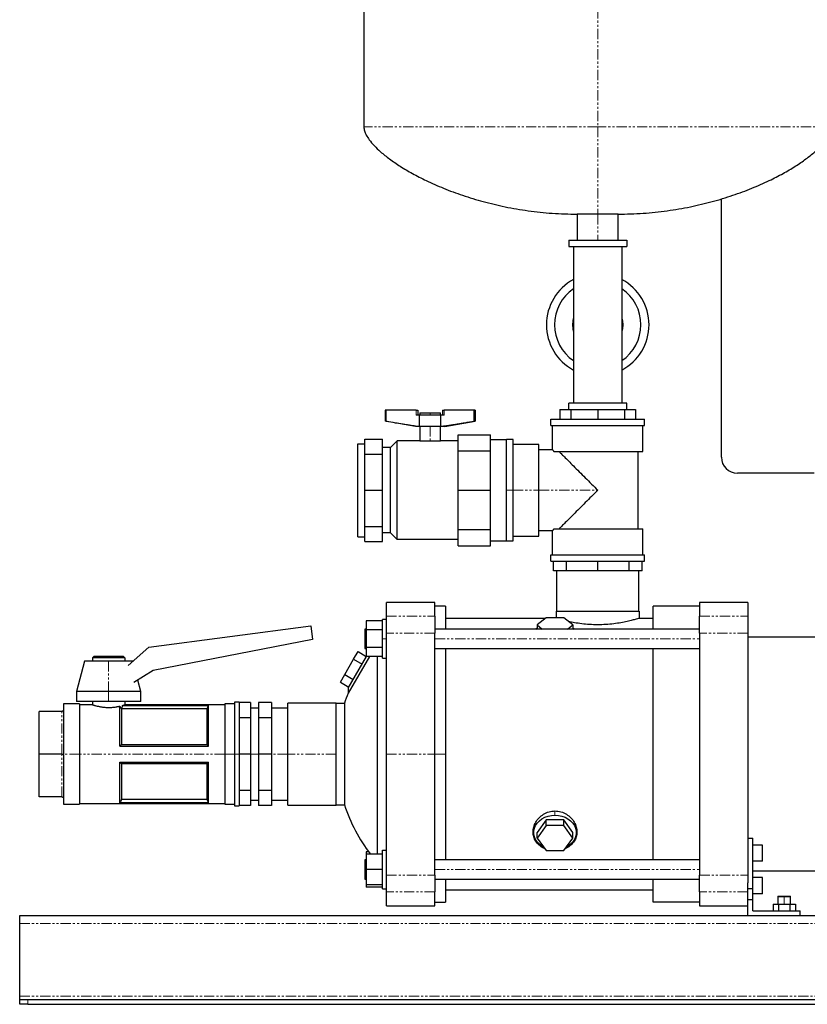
# Model space of a CAD drawing. Header units: millimetres. Extents: x 11 to 1383, y 7 to 923.
# Tile 1 of 4: x 11 to 499, y 7 to 617. Entities that reach past the tile are written whole.
import ezdxf

# ---------------------------------------------------------------- set-up
doc = ezdxf.new("R2010")
doc.units = ezdxf.units.MM
doc.linetypes.add('PHANTOM', pattern=[12.7, 6.35, -1.27, 1.27, -1.27, 1.27, -1.27])

msp = doc.modelspace()

# ---------------------------------------------------------------- linework, layer by layer
at = {"color": 7, "linetype": 'Continuous', "lineweight": 25}
for p, q in [((224.51, 852.35), (224.51, 550.36)), ((446.16, 345.71), (446.16, 505.76)), ((356.81, 496.21), (356.81, 480.21)), ((369.51, 496.21), (356.81, 496.21)), ((382.21, 496.21), (369.51, 496.21)), ((382.21, 480.21), (382.21, 496.21)), ((351.51, 480.21), (351.51, 476.21)), ((351.51, 480.21), (387.51, 480.21)), ((351.51, 476.21), (387.51, 476.21)), ((354.51, 476.21), (354.51, 427.71)), ((384.51, 476.21), (384.51, 427.71)), ((387.51, 480.21), (387.51, 476.21)), ((354.51, 427.71), (354.51, 379.21)), ((384.51, 427.71), (384.51, 379.21)), ((351.51, 375.21), (351.51, 379.21)), ((387.51, 379.21), (351.51, 379.21)), ((387.51, 375.21), (387.51, 379.21)), ((237.66, 374.78), (237.66, 367.96)), ((238.31, 374.78), (237.66, 374.78)), ((238.31, 367.96), (238.31, 374.78)), ((256.97, 374.78), (238.31, 374.78)), ((256.97, 374.78), (257.97, 374.78)), ((257.97, 374.78), (257.97, 371.78)), ((259.13, 373.18), (259.13, 371.78)), ((259.13, 373.18), (265.63, 373.18)), ((265.63, 373.18), (272.13, 373.18)), ((272.13, 371.78), (272.13, 373.18)), ((273.29, 374.78), (273.29, 371.78)), ((273.29, 374.78), (274.29, 374.78)), ((292.95, 374.78), (274.29, 374.78)), ((292.95, 367.96), (292.95, 374.78)), ((293.6, 374.78), (292.95, 374.78)), ((293.6, 374.78), (293.6, 367.96)), ((346.06, 375.21), (346.06, 369.21)), ((346.06, 375.21), (352.93, 375.21)), ((352.93, 375.21), (352.93, 369.21)), ((352.93, 375.21), (369.51, 375.21)), ((369.51, 375.21), (369.51, 369.21)), ((369.51, 375.21), (386.09, 375.21)), ((386.09, 375.21), (386.09, 369.21)), ((386.09, 375.21), (392.96, 375.21)), ((392.96, 375.21), (392.96, 369.21)), ((238.31, 367.96), (237.66, 367.96)), ((256.63, 364.78), (237.66, 367.96)), ((258.92, 371.78), (256.97, 371.78)), ((272.34, 371.78), (258.92, 371.78)), ((258.92, 364.78), (258.92, 371.78)), ((272.34, 364.78), (272.34, 371.78)), ((274.29, 371.78), (272.34, 371.78)), ((274.63, 364.78), (293.6, 367.96)), ((293.6, 367.96), (292.95, 367.96)), ((340.51, 365.21), (340.51, 369.21)), ((340.51, 369.21), (398.51, 369.21)), ((398.51, 365.21), (398.51, 369.21)), ((258.92, 364.78), (256.63, 364.78)), ((272.34, 364.78), (258.92, 364.78)), ((259.13, 364.78), (259.13, 355.76)), ((272.13, 355.76), (272.13, 364.78)), ((274.63, 364.78), (272.34, 364.78)), ((340.51, 365.21), (398.51, 365.21)), ((341.51, 350.21), (341.51, 365.21)), ((397.51, 349.21), (397.51, 365.21)), ((220.84, 296.41), (220.84, 354)), ((220.84, 354), (225.09, 354)), ((225.09, 356.9), (236.09, 356.9)), ((225.09, 347.61), (225.09, 356.9)), ((236.09, 347.61), (236.09, 356.9)), ((241, 351.6), (245.16, 355.76)), ((245.16, 294.65), (245.16, 355.76)), ((259.13, 355.76), (245.16, 355.76)), ((259.13, 355.76), (265.63, 355.76)), ((265.63, 355.76), (272.13, 355.76)), ((283.01, 355.76), (272.13, 355.76)), ((283.01, 359.59), (303.01, 359.59)), ((283.01, 349.52), (283.01, 359.59)), ((303.01, 349.52), (303.01, 359.59)), ((303.01, 356.59), (313.01, 356.59)), ((317.01, 356.59), (313.01, 356.59)), ((313.01, 325.21), (313.01, 356.59)), ((313.01, 293.83), (313.01, 356.59)), ((317.01, 325.21), (317.01, 356.59)), ((241, 351.6), (236.09, 351.6)), ((241, 298.81), (241, 351.6)), ((283.01, 325.21), (283.01, 349.52)), ((283.01, 349.52), (303.01, 349.52)), ((303.01, 325.21), (303.01, 349.52)), ((333.01, 353.59), (317.01, 353.59)), ((333.01, 325.21), (333.01, 353.59)), ((341.51, 350.21), (333.01, 350.21)), ((342.4, 349.21), (397.51, 349.21)), ((394.51, 301.21), (394.51, 349.21)), ((225.09, 347.61), (236.09, 347.61)), ((225.09, 325.21), (225.09, 347.61)), ((236.09, 325.21), (236.09, 347.61)), ((503.78, 335.71), (456.16, 335.71)), ((225.09, 325.21), (236.09, 325.21)), ((225.09, 302.8), (225.09, 325.21)), ((236.09, 302.8), (236.09, 325.21)), ((283.01, 325.21), (303.01, 325.21)), ((283.01, 300.9), (283.01, 325.21)), ((303.01, 300.9), (303.01, 325.21)), ((313.01, 293.83), (313.01, 325.21)), ((317.01, 293.83), (317.01, 325.21)), ((333.01, 296.83), (333.01, 325.21)), ((225.09, 302.8), (236.09, 302.8)), ((225.09, 293.52), (225.09, 302.8)), ((236.09, 293.52), (236.09, 302.8)), ((283.01, 300.9), (303.01, 300.9)), ((283.01, 290.83), (283.01, 300.9)), ((303.01, 290.83), (303.01, 300.9)), ((333.01, 300.21), (341.51, 300.21)), ((341.51, 285.21), (341.51, 300.21)), ((342.4, 301.21), (397.51, 301.21)), ((397.51, 285.21), (397.51, 301.21)), ((220.84, 296.41), (225.09, 296.41)), ((225.09, 293.52), (236.09, 293.52)), ((241, 298.81), (236.09, 298.81)), ((241, 298.81), (245.16, 294.65)), ((283.01, 294.65), (245.16, 294.65)), ((303.01, 293.83), (313.01, 293.83)), ((313.01, 293.83), (317.01, 293.83)), ((317.01, 296.83), (333.01, 296.83)), ((283.01, 290.83), (303.01, 290.83)), ((340.51, 281.21), (340.51, 285.21)), ((340.51, 285.21), (398.51, 285.21)), ((340.51, 281.21), (398.51, 281.21)), ((342.01, 275.21), (342.01, 281.21)), ((350.07, 275.21), (350.07, 281.21)), ((369.51, 275.21), (369.51, 281.21)), ((388.96, 275.21), (388.96, 281.21)), ((397.01, 275.21), (397.01, 281.21)), ((398.51, 281.21), (398.51, 285.21)), ((350.07, 275.21), (342.01, 275.21)), ((344.11, 250.21), (344.11, 275.21)), ((369.51, 275.21), (350.07, 275.21)), ((388.96, 275.21), (369.51, 275.21)), ((397.01, 275.21), (388.96, 275.21)), ((394.91, 250.21), (394.91, 275.21)), ((268.51, 255.71), (238.51, 255.71)), ((238.51, 247.09), (238.51, 255.71)), ((268.51, 247.09), (268.51, 255.71)), ((275.21, 253.46), (268.51, 253.46)), ((275.21, 253.46), (275.21, 239.21)), ((343.76, 250.21), (343.76, 246.21)), ((343.76, 250.21), (395.26, 250.21)), ((395.26, 250.21), (395.26, 245.86)), ((432.61, 253.46), (403.81, 253.46)), ((403.81, 239.21), (403.81, 253.46)), ((462.61, 255.71), (432.61, 255.71)), ((432.61, 255.71), (432.61, 247.09)), ((462.61, 255.71), (462.61, 247.09)), ((236.01, 244.18), (226.01, 244.18)), ((226.01, 244.18), (226.01, 238.69)), ((238.51, 245.21), (236.01, 245.21)), ((236.01, 233.21), (236.01, 245.21)), ((238.51, 236.63), (238.51, 247.09)), ((268.51, 247.09), (268.51, 236.63)), ((275.21, 245.86), (337.1, 245.86)), ((337.53, 246.21), (332.04, 241.75)), ((348.5, 246.21), (337.53, 246.21)), ((353.98, 241.75), (348.5, 246.21)), ((395.26, 245.86), (403.81, 245.86)), ((432.61, 236.63), (432.61, 247.09)), ((462.61, 247.09), (462.61, 236.63)), ((91.15, 227.9), (191.61, 241.23)), ((191.61, 241.23), (192.75, 232.64)), ((226.01, 239.21), (225.11, 239.21)), ((225.11, 239.21), (225.11, 233.21)), ((236.01, 238.69), (226.01, 238.69)), ((226.01, 238.69), (226.01, 227.72)), ((432.61, 239.21), (268.51, 239.21)), ((331.9, 239.73), (331.21, 239.21)), ((332.04, 241.75), (335.16, 239.21)), ((332.04, 241.75), (332.04, 239.21)), ((350.86, 239.21), (353.98, 241.75)), ((353.98, 241.75), (353.98, 239.21)), ((354.81, 239.21), (354.12, 239.73)), ((192.75, 232.64), (93.96, 213.44)), ((225.11, 233.21), (225.11, 227.21)), ((236.01, 221.21), (236.01, 233.21)), ((238.51, 161.71), (238.51, 236.63)), ((268.51, 161.71), (268.51, 236.63)), ((432.61, 236.63), (432.61, 86.78)), ((462.61, 236.63), (462.61, 86.78)), ((511.16, 234.21), (462.61, 234.21)), ((78.42, 216.66), (91.15, 227.9)), ((225.11, 227.21), (226.01, 227.21)), ((236.01, 227.72), (226.01, 227.72)), ((226.01, 227.72), (226.01, 222.24)), ((268.51, 227.21), (432.61, 227.21)), ((275.21, 227.21), (275.21, 161.71)), ((403.81, 96.21), (403.81, 227.21)), ((57.31, 222.31), (56.31, 221.31)), ((56.31, 221.31), (56.31, 219.31)), ((76.31, 221.31), (56.31, 221.31)), ((57.31, 222.31), (75.31, 222.31)), ((75.31, 222.31), (76.31, 221.31)), ((76.31, 221.31), (76.31, 219.31)), ((212.73, 210.96), (218.21, 220.46)), ((227.94, 222.24), (214.77, 199.44)), ((214.87, 202.67), (226.15, 222.21)), ((218.21, 220.46), (220.95, 225.21)), ((218.21, 220.46), (223.41, 217.46)), ((220.95, 225.21), (226.01, 222.24)), ((236.01, 222.24), (226.01, 222.24)), ((232.76, 222.24), (232.76, 99.71)), ((236.01, 221.21), (238.51, 221.21)), ((51.31, 219.31), (46.31, 200.56)), ((66.31, 219.31), (51.31, 219.31)), ((81.31, 219.31), (66.31, 219.31)), ((81.31, 219.31), (81.31, 219.31)), ((93.96, 213.44), (81.91, 206.07)), ((86.31, 200.56), (84.43, 207.61)), ((209.98, 206.21), (212.73, 210.96)), ((212.73, 210.96), (217.92, 207.96)), ((209.98, 206.21), (215.18, 203.21)), ((214.87, 202.67), (214.77, 199.44)), ((46.31, 200.56), (46.31, 194.31)), ((66.31, 200.56), (46.31, 200.56)), ((86.31, 200.56), (66.31, 200.56)), ((86.31, 194.31), (86.31, 200.56)), ((48.31, 192.81), (38.31, 192.81)), ((38.31, 192.81), (38.31, 189.16)), ((66.31, 194.31), (46.31, 194.31)), ((48.31, 192.81), (48.31, 161.71)), ((56.31, 192.31), (48.31, 192.31)), ((56.31, 194.31), (56.31, 192.31)), ((86.31, 194.31), (66.31, 194.31)), ((73.31, 166.71), (73.31, 191.46)), ((74.24, 189.65), (74.24, 167.73)), ((127.38, 189.67), (74.29, 189.67)), ((74.97, 191.9), (128.31, 191.9)), ((74.97, 191.9), (74.97, 191.87)), ((74.97, 191.87), (128.3, 191.87)), ((76.31, 194.31), (76.31, 192.31)), ((138.31, 192.31), (76.31, 192.31)), ((127.38, 167.73), (127.38, 189.67)), ((128.31, 166.71), (128.31, 191.9)), ((144.31, 192.81), (138.31, 192.81)), ((138.31, 192.81), (138.31, 161.71)), ((147.31, 193.81), (144.31, 193.81)), ((144.31, 193.81), (144.31, 161.71)), ((147.31, 193.81), (147.31, 161.71)), ((154.31, 193.64), (147.31, 193.64)), ((154.31, 193.64), (154.31, 184.29)), ((159.31, 190.13), (154.31, 190.13)), ((167.31, 193.64), (159.31, 193.64)), ((159.31, 193.64), (159.31, 184.29)), ((167.31, 193.64), (167.31, 184.29)), ((177.31, 190.13), (167.31, 190.13)), ((207.31, 193.36), (177.31, 193.36)), ((177.31, 161.71), (177.31, 193.36)), ((207.31, 161.71), (207.31, 193.36)), ((207.31, 193.21), (212.51, 193.21)), ((212.51, 193.21), (212.51, 130.21)), ((23.31, 161.71), (23.31, 188.16)), ((37.31, 188.16), (23.31, 188.16)), ((38.31, 188.09), (38.31, 162.77)), ((154.31, 184.29), (147.31, 184.29)), ((154.31, 184.29), (154.31, 161.71)), ((167.31, 184.29), (159.31, 184.29)), ((159.31, 184.29), (159.31, 161.71)), ((167.31, 184.29), (167.31, 161.71)), ((73.31, 166.71), (128.31, 166.71)), ((74.24, 167.73), (127.38, 167.73)), ((37.31, 161.71), (23.31, 161.71)), ((23.31, 135.26), (23.31, 161.71)), ((38.31, 160.64), (38.31, 135.32)), ((48.31, 161.71), (48.31, 130.61)), ((138.31, 161.71), (138.31, 130.61)), ((144.31, 161.71), (144.31, 129.61)), ((147.31, 161.71), (147.31, 129.61)), ((154.31, 161.71), (147.31, 161.71)), ((154.31, 161.71), (154.31, 139.13)), ((167.31, 161.71), (159.31, 161.71)), ((159.31, 161.71), (159.31, 139.13)), ((167.31, 161.71), (167.31, 139.13)), ((177.31, 130.06), (177.31, 161.71)), ((207.31, 130.06), (207.31, 161.71)), ((238.51, 86.78), (238.51, 161.71)), ((268.51, 86.78), (268.51, 161.71)), ((275.21, 161.71), (275.21, 96.21)), ((73.31, 156.71), (128.31, 156.71)), ((73.31, 131.52), (73.31, 156.71)), ((74.24, 155.68), (74.24, 133.75)), ((127.38, 155.68), (74.24, 155.68)), ((127.38, 133.75), (127.38, 155.68)), ((128.31, 131.52), (128.31, 156.71)), ((37.31, 135.26), (23.31, 135.26)), ((38.31, 134.26), (38.31, 130.61)), ((154.31, 139.13), (147.31, 139.13)), ((154.31, 139.13), (154.31, 129.78)), ((167.31, 139.13), (159.31, 139.13)), ((159.31, 139.13), (159.31, 129.78)), ((167.31, 139.13), (167.31, 129.78)), ((38.31, 130.61), (48.31, 130.61)), ((48.31, 131.11), (138.31, 131.11)), ((73.31, 131.52), (128.31, 131.52)), ((128.3, 131.55), (73.33, 131.55)), ((74.24, 133.75), (127.38, 133.75)), ((138.31, 130.61), (144.31, 130.61)), ((144.31, 129.61), (147.31, 129.61)), ((154.31, 129.78), (147.31, 129.78)), ((154.31, 133.28), (159.31, 133.28)), ((167.31, 129.78), (159.31, 129.78)), ((167.31, 133.28), (177.31, 133.28)), ((177.31, 130.06), (207.31, 130.06)), ((207.31, 130.21), (212.51, 130.21)), ((337.53, 120.94), (332.04, 113.15)), ((337.53, 117.5), (332.04, 109.71)), ((337.53, 117.5), (337.53, 120.94)), ((348.5, 120.94), (337.53, 120.94)), ((348.5, 117.5), (337.53, 117.5)), ((348.5, 117.5), (348.5, 120.94)), ((353.98, 113.15), (348.5, 120.94)), ((353.98, 109.71), (348.5, 117.5)), ((332.04, 109.71), (332.04, 113.15)), ((353.98, 109.71), (353.98, 113.15)), ((332.04, 109.71), (337.53, 101.93)), ((348.5, 101.93), (353.98, 109.71)), ((462.61, 109.71), (465.61, 109.71)), ((465.61, 78.45), (465.61, 109.71)), ((471.61, 105.32), (465.61, 105.32)), ((471.61, 95.32), (471.61, 105.32)), ((227.52, 101.18), (226.01, 101.18)), ((226.01, 101.18), (226.01, 99.71)), ((236.01, 99.71), (226.01, 99.71)), ((226.01, 99.71), (226.01, 90.21)), ((236.01, 78.21), (236.01, 102.21)), ((236.01, 102.21), (238.51, 102.21)), ((337.53, 101.93), (348.5, 101.93)), ((226.01, 96.21), (225.11, 96.21)), ((225.11, 96.21), (225.11, 90.21)), ((432.61, 96.21), (268.51, 96.21)), ((471.61, 95.32), (465.61, 95.32)), ((225.11, 90.21), (225.11, 84.21)), ((236.01, 90.21), (226.01, 90.21)), ((226.01, 90.21), (226.01, 80.71)), ((238.51, 76.33), (238.51, 86.78)), ((268.51, 86.78), (268.51, 76.33)), ((432.61, 76.33), (432.61, 86.78)), ((462.61, 86.78), (462.61, 81.92)), ((511.16, 89.21), (465.61, 89.21)), ((225.11, 84.21), (226.01, 84.21)), ((236.01, 80.71), (226.01, 80.71)), ((226.01, 80.71), (226.01, 79.24)), ((268.51, 84.21), (432.61, 84.21)), ((275.21, 84.21), (275.21, 69.96)), ((403.81, 69.96), (403.81, 84.21)), ((462.61, 78.45), (462.61, 81.92)), ((471.61, 85.25), (465.61, 85.25)), ((471.61, 75.25), (471.61, 85.25)), ((236.01, 79.24), (226.01, 79.24)), ((236.01, 78.21), (238.51, 78.21)), ((238.51, 67.71), (238.51, 76.33)), ((268.51, 67.71), (268.51, 76.33)), ((275.21, 77.56), (403.81, 77.56)), ((432.61, 76.33), (432.61, 67.71)), ((462.61, 71.71), (462.61, 78.45)), ((462.61, 78.45), (465.61, 78.45)), ((465.61, 71.71), (465.61, 78.45)), ((471.61, 75.25), (465.61, 75.25)), ((481.41, 73.71), (481.11, 73.41)), ((481.11, 73.41), (481.11, 68.71)), ((481.11, 73.41), (485.11, 73.41)), ((481.41, 73.71), (485.11, 73.71)), ((485.11, 73.71), (488.81, 73.71)), ((485.11, 73.41), (489.11, 73.41)), ((489.11, 73.41), (488.81, 73.71)), ((489.11, 68.71), (489.11, 73.41)), ((238.51, 67.71), (268.51, 67.71)), ((268.51, 69.96), (275.21, 69.96)), ((432.61, 69.96), (403.81, 69.96)), ((432.61, 67.71), (462.61, 67.71)), ((462.61, 61.71), (462.61, 71.71)), ((462.61, 71.71), (465.61, 71.71)), ((465.61, 64.71), (465.61, 71.71)), ((478.18, 68.71), (478.18, 64.71)), ((478.18, 68.71), (481.65, 68.71)), ((481.65, 68.71), (481.65, 64.71)), ((481.65, 68.71), (488.58, 68.71)), ((488.58, 68.71), (488.58, 64.71)), ((488.58, 68.71), (492.04, 68.71)), ((492.04, 68.71), (492.04, 64.71)), ((11.16, 61.71), (811.16, 61.71)), ((11.16, 56.71), (11.16, 61.71)), ((462.61, 61.71), (495.11, 61.71)), ((465.61, 64.71), (495.11, 64.71)), ((495.11, 61.71), (495.11, 64.71)), ((11.16, 11.71), (11.16, 56.71)), ((11.16, 9.71), (11.16, 11.71)), ((11.16, 6.71), (11.16, 9.71)), ((11.16, 9.71), (16.16, 9.71)), ((16.16, 6.71), (11.16, 6.71)), ((16.16, 9.71), (806.16, 9.71)), ((16.16, 6.71), (806.16, 6.71))]:
    msp.add_line(p, q, dxfattribs=at)
at = {"color": 8, "linetype": 'PHANTOM', "lineweight": 18}
for p, q in [((369.51, 852.35), (369.51, 550.36)), ((369.51, 550.36), (224.51, 550.36)), ((514.51, 550.36), (369.51, 550.36)), ((369.51, 496.21), (369.51, 480.21)), ((256.97, 371.78), (256.97, 374.78)), ((265.63, 373.18), (265.63, 371.78)), ((274.29, 374.78), (274.29, 371.78)), ((265.63, 364.78), (265.63, 355.76)), ((313.01, 325.21), (317.01, 325.21)), ((317.01, 325.21), (333.01, 325.21)), ((333.01, 325.21), (369.51, 325.21)), ((238.51, 247.09), (268.51, 247.09)), ((432.61, 247.09), (462.61, 247.09)), ((225.11, 233.21), (226.01, 233.21)), ((236.01, 233.21), (238.51, 233.21)), ((268.51, 236.63), (238.51, 236.63)), ((268.51, 233.21), (432.61, 233.21)), ((462.61, 236.63), (432.61, 236.63)), ((66.31, 219.31), (66.31, 200.56)), ((66.31, 200.56), (66.31, 194.31)), ((37.31, 161.71), (37.31, 188.16)), ((37.31, 135.26), (37.31, 161.71)), ((48.31, 161.71), (38.17, 161.71)), ((138.31, 161.71), (48.31, 161.71)), ((144.31, 161.71), (138.31, 161.71)), ((147.31, 161.71), (144.31, 161.71)), ((159.31, 161.71), (154.31, 161.71)), ((177.31, 161.71), (167.31, 161.71)), ((207.31, 161.71), (177.31, 161.71)), ((238.51, 161.71), (268.51, 161.71)), ((268.51, 161.71), (275.21, 161.71)), ((343.01, 123.9), (343.01, 126.47)), ((225.11, 90.21), (226.01, 90.21)), ((238.51, 86.78), (268.51, 86.78)), ((268.51, 90.21), (432.61, 90.21)), ((432.61, 86.78), (462.61, 86.78)), ((268.51, 76.33), (238.51, 76.33)), ((462.61, 76.33), (432.61, 76.33)), ((485.11, 73.71), (485.11, 73.41)), ((485.11, 68.71), (485.11, 73.41)), ((11.16, 56.71), (811.16, 56.71)), ((11.16, 11.71), (811.16, 11.71)), ((16.16, 9.71), (16.16, 6.71))]:
    msp.add_line(p, q, dxfattribs=at)
at = {"color": 7, "linetype": 'Continuous', "lineweight": 25, "flags": 128}
for points in [[(354.01, 427.71), (354.2, 430.13), (354.51, 431.61)], [(354.51, 423.8), (354.2, 425.28), (354.01, 427.71)], [(384.51, 431.61), (384.82, 430.13), (385.01, 427.71)], [(385.01, 427.71), (384.82, 425.28), (384.51, 423.8)], [(331.21, 239.21), (332.03, 239.82), (332.04, 239.83)], [(353.98, 239.83), (354, 239.82), (354.81, 239.21)], [(128.3, 191.87), (128.31, 191.88), (128.31, 191.9)], [(73.33, 131.55), (73.32, 131.53), (73.31, 131.52)], [(128.31, 131.52), (128.3, 131.54), (128.3, 131.55)], [(336.03, 104.05), (334.95, 104.67), (333.36, 105.88), (332.03, 107.28), (331, 108.84), (330.29, 110.52), (329.94, 112.27), (329.94, 114.04), (330.29, 115.79), (331, 117.47), (332.03, 119.03), (333.36, 120.43), (334.95, 121.64), (336.77, 122.61), (338.75, 123.32), (340.85, 123.76), (343.01, 123.9)], [(343.01, 123.9), (345.17, 123.76), (347.27, 123.32), (349.26, 122.61), (351.07, 121.64), (352.67, 120.43), (354, 119.03), (355.03, 117.47), (355.73, 115.79), (356.09, 114.04), (356.09, 112.27), (355.73, 110.52), (355.03, 108.84), (354, 107.28), (352.67, 105.88), (351.07, 104.67), (349.99, 104.05)]]:
    msp.add_lwpolyline(points, dxfattribs=at)
at = {"color": 7, "linetype": 'Continuous', "lineweight": 25}
for centre, radius, start, end in [((369.51, 427.71), 31.8, 118.14458, 180), ((369.51, 427.71), 31.8, 0, 61.85542), ((369.51, 427.71), 26.8, 124.03516, 180), ((369.51, 427.71), 26.8, 0, 55.96484), ((369.51, 427.71), 31.8, 180, 241.85542), ((369.51, 427.71), 26.8, 180, 235.96484), ((369.51, 427.71), 26.8, 304.03516, 0), ((369.51, 427.71), 31.8, 298.14458, 0), ((456.16, 345.71), 10, 180, 270), ((309, 161.71), 101.5, 158.17626, 161.91999), ((309, 161.71), 101.5, 198.08001, 217.65008)]:
    msp.add_arc(centre, radius, start, end, dxfattribs=at)
for points, knots in [([(224.51, 550.36), (224.6, 549.53), (224.79, 547.73), (226.04, 545.02), (228.04, 541.92), (231.02, 538.45), (235.22, 534.48), (240.6, 530.2), (247.21, 525.71), (254.81, 521.25), (263.77, 516.65), (274.15, 512.09), (285.94, 507.72), (298.67, 503.86), (312.23, 500.62), (326.53, 498.17), (341.47, 496.53), (351.65, 496.32), (356.81, 496.21)], [0, 0, 0, 0, 0.016622, 0.036153, 0.05912, 0.090838, 0.127593, 0.175262, 0.228868, 0.287991, 0.35219, 0.431201, 0.515618, 0.604837, 0.698312, 0.795569, 0.896225, 1, 1, 1, 1]), ([(382.21, 496.21), (387.38, 496.32), (397.55, 496.53), (412.49, 498.17), (426.79, 500.62), (440.35, 503.86), (453.08, 507.72), (464.88, 512.09), (475.25, 516.65), (484.22, 521.25), (491.81, 525.71), (498.42, 530.2), (503.6, 534.31), (507.49, 537.96), (510.29, 541.06), (512.48, 544.14), (514.12, 547.19), (514.39, 549.37), (514.51, 550.36)], [0, 0, 0, 0, 0.103778, 0.204436, 0.301697, 0.395174, 0.484396, 0.568815, 0.647829, 0.712029, 0.771154, 0.824762, 0.872432, 0.903943, 0.931838, 0.95609, 0.980149, 1, 1, 1, 1]), ([(238.31, 367.96), (240.21, 367.65), (243.65, 367.09), (248, 366.39), (251.25, 365.88), (253.61, 365.52), (255.63, 365.23), (257.35, 364.99), (258.42, 364.85), (258.92, 364.78)], [0, 0, 0, 0, 0.276996, 0.500027, 0.634507, 0.750017, 0.844143, 0.927469, 1, 1, 1, 1]), ([(272.34, 364.78), (272.71, 364.83), (273.48, 364.93), (274.71, 365.1), (276.07, 365.29), (277.8, 365.55), (280.01, 365.88), (283.26, 366.39), (287.62, 367.09), (291.05, 367.65), (292.95, 367.96)], [0, 0, 0, 0, 0.053379, 0.112838, 0.17838, 0.250006, 0.365464, 0.499996, 0.72298, 1, 1, 1, 1]), ([(341.51, 350.21), (341.51, 350.21), (341.51, 350.21), (341.52, 350.19), (341.54, 350.17), (341.57, 350.15), (341.6, 350.11), (341.64, 350.07), (341.68, 350.02), (341.73, 349.96), (341.79, 349.89), (341.86, 349.82), (341.93, 349.74), (342.01, 349.65), (342.1, 349.55), (342.19, 349.44), (342.29, 349.33), (342.36, 349.25), (342.4, 349.21)], [0, 0, 0, 0, 0.061634, 0.123296, 0.185003, 0.246776, 0.308633, 0.370594, 0.432677, 0.494902, 0.557287, 0.61985, 0.68261, 0.745586, 0.808795, 0.872255, 0.935984, 1, 1, 1, 1]), ([(345.51, 349.21), (345.86, 348.86), (346.31, 348.41), (347.42, 347.3), (348.08, 346.64), (349.6, 345.12), (350.46, 344.26), (352.36, 342.36), (353.4, 341.32), (355.62, 339.1), (356.8, 337.92), (359.25, 335.47), (360.52, 334.2), (363.09, 331.63), (364.4, 330.32), (366.98, 327.74), (368.26, 326.46), (369.51, 325.21)], [0, 0, 0, 0, 0.125, 0.125, 0.25, 0.25, 0.375, 0.375, 0.5, 0.5, 0.625, 0.625, 0.75, 0.75, 0.875, 0.875, 1, 1, 1, 1]), ([(369.51, 325.21), (368.26, 323.96), (366.98, 322.68), (364.4, 320.09), (363.09, 318.79), (360.52, 316.22), (359.25, 314.95), (356.8, 312.5), (355.62, 311.32), (353.4, 309.1), (352.36, 308.06), (350.46, 306.15), (349.6, 305.29), (348.08, 303.77), (347.42, 303.11), (346.31, 302.01), (345.86, 301.56), (345.51, 301.21)], [0, 0, 0, 0, 0.125, 0.125, 0.25, 0.25, 0.375, 0.375, 0.5, 0.5, 0.625, 0.625, 0.75, 0.75, 0.875, 0.875, 1, 1, 1, 1]), ([(342.4, 301.21), (342.36, 301.17), (342.29, 301.09), (342.19, 300.97), (342.1, 300.87), (342.01, 300.77), (341.93, 300.68), (341.86, 300.6), (341.79, 300.52), (341.73, 300.46), (341.68, 300.4), (341.64, 300.35), (341.6, 300.3), (341.57, 300.27), (341.54, 300.24), (341.52, 300.22), (341.51, 300.21), (341.51, 300.21), (341.51, 300.21)], [0, 0, 0, 0, 0.064016, 0.127745, 0.191205, 0.254414, 0.31739, 0.38015, 0.442713, 0.505098, 0.567323, 0.629406, 0.691367, 0.753224, 0.814997, 0.876704, 0.938366, 1, 1, 1, 1]), ([(395.26, 245.86), (395.16, 245.83), (394.97, 245.77), (393.43, 245.31), (391.04, 244.65), (387.83, 243.87), (383.93, 243.07), (379.47, 242.39), (374.6, 241.93), (369.52, 241.77), (364.43, 241.93), (359.57, 242.39), (355.1, 243.07), (352.62, 243.59), (351.4, 243.85)], [0, 0, 0, 0, 0.083501, 0.16689, 0.25063, 0.333955, 0.417586, 0.501056, 0.584384, 0.668034, 0.751271, 0.834993, 0.918508, 1, 1, 1, 1]), ([(38.31, 189.16), (38.31, 189.13), (38.31, 189.07), (38.3, 188.98), (38.28, 188.89), (38.25, 188.81), (38.21, 188.72), (38.18, 188.67), (38.17, 188.64)], [0, 0, 0, 0, 0.179035, 0.352627, 0.521123, 0.684903, 0.844379, 1, 1, 1, 1]), ([(56.31, 192.31), (56.31, 192.31), (56.31, 192.31), (56.33, 192.3), (56.36, 192.29), (56.39, 192.28), (56.44, 192.27), (56.5, 192.25), (56.57, 192.23), (56.65, 192.2), (56.84, 192.14), (57.23, 192.02), (57.89, 191.83), (58.78, 191.59), (59.73, 191.36), (60.75, 191.15), (61.59, 191.01), (62.6, 190.86), (63.82, 190.72), (65.27, 190.63), (66.73, 190.62), (68.18, 190.68), (69.61, 190.81), (70.62, 190.94), (71.28, 191.05), (71.63, 191.11), (72.02, 191.19), (72.43, 191.27), (72.87, 191.36), (73.16, 191.43), (73.31, 191.46)], [0, 0, 0, 0, 0.013523, 0.027133, 0.040831, 0.054619, 0.068498, 0.08247, 0.096536, 0.110698, 0.124956, 0.183877, 0.249929, 0.297961, 0.374905, 0.420626, 0.462299, 0.499932, 0.564361, 0.624891, 0.68706, 0.749848, 0.809583, 0.874877, 0.889822, 0.907131, 0.926803, 0.948838, 0.973237, 1, 1, 1, 1]), ([(74.97, 191.9), (75.02, 191.91), (75.12, 191.94), (75.26, 191.98), (75.39, 192.02), (75.51, 192.06), (75.62, 192.09), (75.72, 192.12), (75.81, 192.15), (75.9, 192.17), (75.99, 192.21), (76.1, 192.24), (76.19, 192.27), (76.26, 192.29), (76.3, 192.31), (76.31, 192.31), (76.31, 192.31)], [0, 0, 0, 0, 0.059672, 0.118295, 0.175873, 0.232406, 0.287899, 0.342352, 0.395768, 0.448152, 0.499504, 0.601512, 0.702538, 0.802611, 0.901755, 1, 1, 1, 1]), ([(38.17, 188.64), (38.08, 188.5), (37.96, 188.37), (37.65, 188.2), (37.48, 188.16), (37.31, 188.16)], [0, 0, 0, 0, 0.5, 0.5, 1, 1, 1, 1]), ([(38.17, 188.64), (38.18, 188.61), (38.21, 188.56), (38.25, 188.47), (38.28, 188.39), (38.3, 188.29), (38.31, 188.19), (38.31, 188.13), (38.31, 188.09)], [0, 0, 0, 0, 0.155621, 0.315097, 0.478877, 0.647373, 0.820965, 1, 1, 1, 1]), ([(37.31, 161.71), (37.48, 161.71), (37.65, 161.71), (37.96, 161.71), (38.08, 161.71), (38.17, 161.71)], [0, 0, 0, 0, 0.5, 0.5, 1, 1, 1, 1]), ([(38.31, 162.77), (38.31, 162.71), (38.31, 162.58), (38.3, 162.39), (38.28, 162.21), (38.25, 162.04), (38.21, 161.87), (38.18, 161.76), (38.17, 161.71)], [0, 0, 0, 0, 0.179035, 0.352627, 0.521123, 0.684903, 0.844379, 1, 1, 1, 1]), ([(38.17, 161.71), (38.18, 161.65), (38.21, 161.55), (38.25, 161.38), (38.28, 161.2), (38.3, 161.02), (38.31, 160.83), (38.31, 160.71), (38.31, 160.64)], [0, 0, 0, 0, 0.155621, 0.315097, 0.478877, 0.647373, 0.820965, 1, 1, 1, 1]), ([(37.31, 135.26), (37.48, 135.26), (37.65, 135.22), (37.96, 135.04), (38.08, 134.92), (38.17, 134.77)], [0, 0, 0, 0, 0.5, 0.5, 1, 1, 1, 1]), ([(38.31, 135.32), (38.31, 135.29), (38.31, 135.22), (38.3, 135.12), (38.28, 135.03), (38.25, 134.94), (38.21, 134.86), (38.18, 134.8), (38.17, 134.77)], [0, 0, 0, 0, 0.179035, 0.352627, 0.521123, 0.684903, 0.844379, 1, 1, 1, 1]), ([(38.17, 134.77), (38.18, 134.75), (38.21, 134.69), (38.25, 134.61), (38.28, 134.53), (38.3, 134.44), (38.31, 134.35), (38.31, 134.29), (38.31, 134.26)], [0, 0, 0, 0, 0.155621, 0.315097, 0.478877, 0.647373, 0.820965, 1, 1, 1, 1]), ([(336.54, 103.33), (336.34, 103.4), (335.01, 103.84), (333.07, 105.32), (330.95, 107.64), (329.68, 110.42), (329.25, 113.44), (329.68, 116.56), (330.97, 119.59), (333.06, 122.35), (335.87, 124.59), (339.27, 126.16), (341.76, 126.36), (343.01, 126.47)], [0, 0, 0, 0, 0.017225, 0.115659, 0.213979, 0.312405, 0.410893, 0.509075, 0.607219, 0.705625, 0.803844, 0.901735, 1, 1, 1, 1]), ([(343.01, 126.47), (344.26, 126.36), (346.77, 126.16), (350.17, 124.58), (352.99, 122.33), (355.07, 119.56), (356.35, 116.52), (356.78, 113.39), (356.33, 110.38), (355.05, 107.61), (352.93, 105.3), (351, 103.83), (349.67, 103.39), (349.48, 103.33)], [0, 0, 0, 0, 0.098374, 0.196856, 0.295396, 0.393903, 0.492133, 0.590933, 0.689027, 0.787318, 0.885355, 0.983145, 1, 1, 1, 1])]:
    msp.add_open_spline(points, degree=3, knots=knots, dxfattribs=at)
at = {"color": 8, "linetype": 'PHANTOM', "lineweight": 18}
msp.add_open_spline([(369.51, 550.36), (369.51, 533.78), (369.51, 496.21), (369.51, 496.21)], degree=3, dxfattribs=at)
at = {"color": 7, "linetype": 'Continuous', "lineweight": 25}
for points in [[(73.31, 191.46), (73.65, 190.8), (73.96, 190.19), (74.24, 189.65)], [(74.29, 189.67), (74.28, 189.66), (74.26, 189.66), (74.24, 189.65)], [(74.29, 189.67), (74.54, 190.37), (74.77, 191.11), (74.97, 191.87)], [(127.38, 189.67), (127.68, 190.4), (127.99, 191.14), (128.3, 191.87)], [(74.24, 167.73), (73.94, 167.39), (73.64, 167.05), (73.31, 166.71)], [(128.31, 166.71), (127.99, 167.05), (127.68, 167.39), (127.38, 167.73)], [(73.31, 156.71), (73.64, 156.37), (73.94, 156.02), (74.24, 155.68)], [(127.38, 155.68), (127.68, 156.02), (127.99, 156.37), (128.31, 156.71)], [(74.24, 133.75), (73.94, 133.01), (73.64, 132.28), (73.33, 131.55)], [(128.3, 131.55), (127.99, 132.28), (127.68, 133.01), (127.38, 133.75)]]:
    msp.add_open_spline(points, degree=3, dxfattribs=at)

doc.saveas('drawing.dxf')
